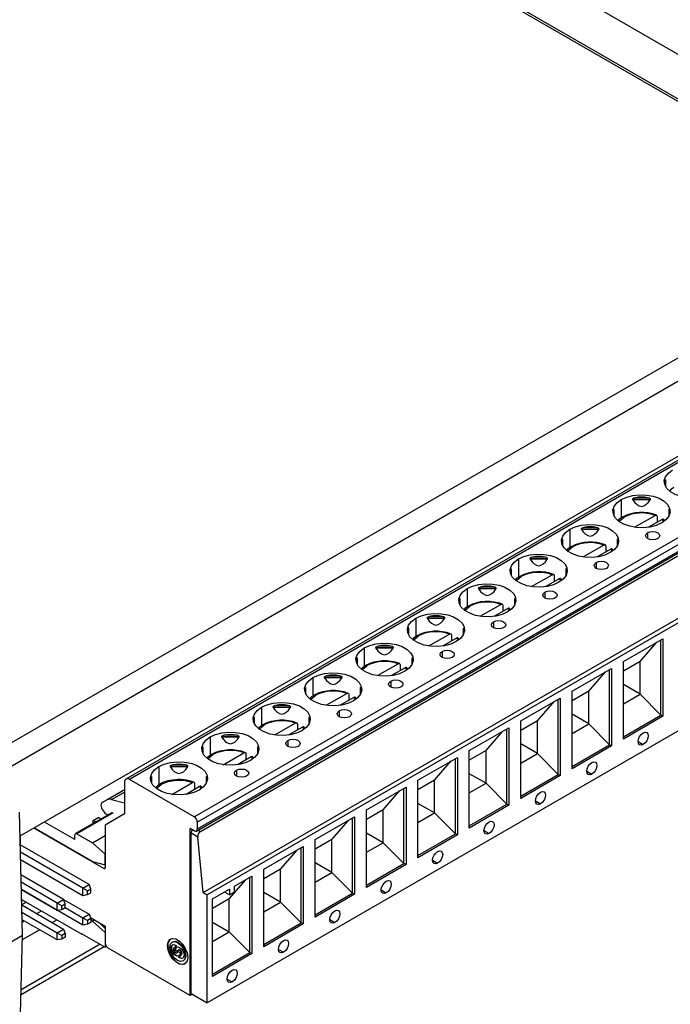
# Model space of a CAD drawing. Header units: millimetres. Extents: x 0 to 419, y 0 to 324.
# Tile 8 of 10: x 319 to 365, y 197 to 265. Entities that reach past the tile are written whole.
import ezdxf

# ---------------------------------------------------------------- set-up
doc = ezdxf.new("R2010")
doc.units = ezdxf.units.MM
doc.header["$LTSCALE"] = 1.5

msp = doc.modelspace()

# ---------------------------------------------------------------- linework, layer by layer
for p, q in [((322.615, 284.219), (381.292, 250.345)), ((380.465, 250.986), (323.442, 283.905)), ((342.044, 276.297), (367.306, 261.714)), ((380.605, 250.53), (316.507, 213.527)), ((317.486, 212.473), (381.486, 249.42)), ((384.149, 245.42), (326.675, 212.242)), ((384.399, 245.396), (326.925, 212.217)), ((381.196, 244.004), (319.269, 208.254)), ((331.451, 209.604), (388.924, 242.783)), ((331.663, 209.237), (389.136, 242.416)), ((331.601, 208.61), (389.074, 241.788)), ((389.136, 241.926), (331.663, 208.747)), ((331.877, 208.574), (388.8, 241.434)), ((332.08, 204.313), (389.426, 237.418)), ((389.709, 237.255), (332.363, 204.15)), ((364.354, 233.101), (364.354, 232.775)), ((364.404, 232.671), (364.404, 233.134)), ((363.156, 231.896), (362.267, 231.896)), ((361.298, 231.774), (361.298, 230.486)), ((362.087, 231.797), (363.336, 231.797)), ((362.091, 231.785), (363.333, 231.785)), ((360.762, 231.027), (360.762, 230.701)), ((360.812, 230.597), (360.812, 231.06)), ((362.217, 229.839), (363.659, 230.671)), ((363.803, 230.591), (363.803, 230.183)), ((364.612, 231.06), (364.612, 230.597)), ((364.662, 230.701), (364.662, 231.027)), ((359.564, 229.823), (358.675, 229.823)), ((364.154, 230.385), (363.207, 229.839)), ((364.154, 230.385), (364.258, 230.249)), ((364.33, 230.307), (364.247, 230.405)), ((389.709, 229.723), (332.363, 196.617)), ((357.705, 229.7), (357.705, 228.412)), ((358.495, 229.723), (359.744, 229.723)), ((358.499, 229.712), (359.741, 229.712)), ((363.143, 229.451), (363.143, 229.043)), ((357.17, 228.953), (357.17, 228.627)), ((357.22, 228.523), (357.22, 228.987)), ((358.625, 227.765), (360.067, 228.597)), ((360.211, 228.517), (360.211, 228.109)), ((361.02, 228.987), (361.02, 228.523)), ((361.07, 228.627), (361.07, 228.953)), ((355.972, 227.749), (355.083, 227.749)), ((360.562, 228.312), (359.615, 227.765)), ((360.562, 228.312), (360.666, 228.175)), ((360.738, 228.233), (360.655, 228.331)), ((354.113, 227.626), (354.113, 226.338)), ((354.903, 227.649), (356.152, 227.649)), ((354.906, 227.638), (356.149, 227.638)), ((359.551, 227.377), (359.551, 226.969)), ((353.578, 226.88), (353.578, 226.554)), ((353.628, 226.45), (353.628, 226.913)), ((355.033, 225.691), (356.474, 226.524)), ((356.619, 226.444), (356.619, 226.035)), ((357.428, 226.913), (357.428, 226.45)), ((357.478, 226.554), (357.478, 226.88)), ((356.969, 226.238), (356.023, 225.691)), ((356.969, 226.238), (357.074, 226.101)), ((357.146, 226.16), (357.063, 226.257)), ((350.521, 225.553), (350.521, 224.264)), ((351.311, 225.576), (352.56, 225.576)), ((351.314, 225.564), (352.557, 225.564)), ((352.38, 225.675), (351.491, 225.675)), ((355.959, 225.304), (355.959, 224.896)), ((349.985, 224.806), (349.985, 224.48)), ((350.035, 224.376), (350.035, 224.839)), ((351.44, 223.618), (352.882, 224.45)), ((353.026, 224.37), (353.026, 223.962)), ((353.835, 224.839), (353.835, 224.376)), ((353.885, 224.48), (353.885, 224.806)), ((353.377, 224.164), (352.43, 223.618)), ((353.377, 224.164), (353.482, 224.028)), ((353.554, 224.086), (353.471, 224.184)), ((346.929, 223.479), (346.929, 222.191)), ((347.719, 223.502), (348.968, 223.502)), ((347.722, 223.491), (348.965, 223.491)), ((348.788, 223.602), (347.899, 223.602)), ((352.367, 223.23), (352.367, 222.822)), ((346.393, 222.732), (346.393, 222.406)), ((346.443, 222.302), (346.443, 222.766)), ((347.848, 221.544), (349.29, 222.376)), ((349.434, 222.296), (349.434, 221.888)), ((350.243, 222.766), (350.243, 222.302)), ((350.293, 222.406), (350.293, 222.732)), ((349.785, 222.091), (348.838, 221.544)), ((349.785, 222.091), (349.89, 221.954)), ((349.962, 222.012), (349.879, 222.11)), ((361.451, 220.452), (364.213, 222.046)), ((362.62, 220.453), (363.788, 221.801)), ((364.071, 216.719), (364.071, 221.965)), ((364.213, 222.046), (364.213, 216.637)), ((343.337, 221.405), (343.337, 220.117)), ((344.127, 221.428), (345.376, 221.428)), ((344.13, 221.417), (345.372, 221.417)), ((345.196, 221.528), (344.307, 221.528)), ((348.775, 221.156), (348.775, 220.748)), ((342.801, 220.659), (342.801, 220.332)), ((342.851, 220.229), (342.851, 220.692)), ((344.256, 219.47), (345.698, 220.303)), ((345.842, 220.223), (345.842, 219.814)), ((346.651, 220.692), (346.651, 220.229)), ((346.701, 220.332), (346.701, 220.659)), ((362.62, 220.453), (361.451, 219.778)), ((361.451, 215.043), (361.451, 220.452)), ((362.62, 218.167), (362.62, 220.453)), ((346.193, 220.017), (345.246, 219.47)), ((346.193, 220.017), (346.298, 219.88)), ((346.37, 219.939), (346.287, 220.036)), ((357.859, 218.378), (360.621, 219.973)), ((359.028, 218.379), (360.196, 219.728)), ((360.479, 214.645), (360.479, 219.891)), ((360.621, 219.973), (360.621, 214.563)), ((339.745, 219.332), (339.745, 218.043)), ((340.535, 219.355), (341.784, 219.355)), ((340.538, 219.343), (341.78, 219.343)), ((341.604, 219.454), (340.715, 219.454)), ((345.183, 219.083), (345.183, 218.675)), ((362.62, 218.167), (361.451, 218.841)), ((339.209, 218.585), (339.209, 218.259)), ((339.259, 218.155), (339.259, 218.618)), ((340.664, 217.397), (342.106, 218.229)), ((342.25, 218.149), (342.25, 217.741)), ((343.059, 218.618), (343.059, 218.155)), ((343.109, 218.259), (343.109, 218.585)), ((359.028, 218.379), (357.859, 217.705)), ((357.859, 212.969), (357.859, 218.378)), ((359.028, 216.093), (359.028, 218.379)), ((361.451, 217.492), (362.62, 218.167)), ((364.071, 216.719), (362.62, 218.167)), ((342.601, 217.943), (341.654, 217.397)), ((342.601, 217.943), (342.706, 217.807)), ((342.777, 217.865), (342.694, 217.963)), ((354.267, 216.305), (357.029, 217.899)), ((355.436, 216.306), (356.604, 217.654)), ((356.887, 212.571), (356.887, 217.817)), ((357.029, 217.899), (357.029, 212.49)), ((336.153, 217.258), (336.153, 215.97)), ((336.943, 217.281), (338.192, 217.281)), ((336.946, 217.269), (338.188, 217.269)), ((338.011, 217.381), (337.123, 217.381)), ((341.59, 217.009), (341.59, 216.601)), ((359.028, 216.093), (357.859, 216.768)), ((335.617, 216.511), (335.617, 216.185)), ((335.667, 216.081), (335.667, 216.545)), ((337.072, 215.323), (338.514, 216.155)), ((338.658, 216.075), (338.658, 215.667)), ((339.467, 216.545), (339.467, 216.081)), ((339.517, 216.185), (339.517, 216.511)), ((355.436, 216.306), (354.267, 215.631)), ((354.267, 210.895), (354.267, 216.305)), ((355.436, 214.019), (355.436, 216.306)), ((357.859, 215.418), (359.028, 216.093)), ((360.479, 214.645), (359.028, 216.093)), ((361.451, 215.206), (364.071, 216.719)), ((364.213, 216.637), (361.451, 215.043)), ((364.213, 216.637), (364.071, 216.719)), ((339.009, 215.87), (338.062, 215.323)), ((339.009, 215.87), (339.113, 215.733)), ((339.185, 215.791), (339.102, 215.889)), ((350.675, 214.231), (353.437, 215.825)), ((351.844, 214.232), (353.012, 215.58)), ((353.295, 210.498), (353.295, 215.744)), ((353.437, 215.825), (353.437, 210.416)), ((332.561, 215.184), (332.561, 213.896)), ((333.35, 215.207), (334.599, 215.207)), ((333.354, 215.196), (334.596, 215.196)), ((334.419, 215.307), (333.531, 215.307)), ((337.998, 214.935), (337.998, 214.527)), ((355.436, 214.019), (354.267, 214.694)), ((362.478, 214.86), (362.832, 214.656)), ((332.025, 214.438), (332.025, 214.111)), ((332.075, 214.007), (332.075, 214.471)), ((333.48, 213.249), (334.922, 214.082)), ((335.066, 214.002), (335.066, 213.593)), ((335.875, 214.471), (335.875, 214.007)), ((335.925, 214.111), (335.925, 214.438)), ((351.844, 214.232), (350.675, 213.557)), ((350.675, 208.822), (350.675, 214.231)), ((351.844, 211.946), (351.844, 214.232)), ((354.267, 213.345), (355.436, 214.019)), ((356.887, 212.571), (355.436, 214.019)), ((357.859, 213.132), (360.479, 214.645)), ((360.621, 214.563), (357.859, 212.969)), ((360.621, 214.563), (360.479, 214.645)), ((335.417, 213.796), (334.47, 213.249)), ((335.417, 213.796), (335.521, 213.659)), ((335.593, 213.718), (335.51, 213.815)), ((347.083, 212.157), (349.844, 213.752)), ((348.251, 212.158), (349.42, 213.507)), ((349.703, 208.424), (349.703, 213.67)), ((349.844, 213.752), (349.844, 208.342)), ((328.969, 213.111), (328.969, 211.802)), ((329.758, 213.134), (331.007, 213.134)), ((329.762, 213.122), (331.004, 213.122)), ((330.827, 213.233), (329.938, 213.233)), ((334.406, 212.862), (334.406, 212.454)), ((351.844, 211.946), (350.675, 212.62)), ((358.886, 212.786), (359.24, 212.582)), ((326.572, 212.013), (326.572, 209.808)), ((331.451, 209.604), (326.925, 212.217)), ((328.433, 212.364), (328.433, 212.038)), ((328.483, 211.934), (328.483, 212.397)), ((329.888, 211.176), (331.33, 212.008)), ((331.474, 211.928), (331.474, 211.52)), ((332.283, 212.397), (332.283, 211.934)), ((332.333, 212.038), (332.333, 212.364)), ((348.251, 212.158), (347.083, 211.484)), ((347.083, 206.748), (347.083, 212.157)), ((348.251, 209.872), (348.251, 212.158)), ((350.675, 211.271), (351.844, 211.946)), ((353.295, 210.498), (351.844, 211.946)), ((354.267, 211.059), (356.887, 212.571)), ((357.029, 212.49), (354.267, 210.895)), ((357.029, 212.49), (356.887, 212.571)), ((326.412, 211.4), (325.351, 210.788)), ((325.669, 210.816), (326.572, 211.337)), ((326.075, 211.207), (326.412, 211.4)), ((331.825, 211.722), (330.878, 211.176)), ((331.825, 211.722), (331.929, 211.585)), ((332.001, 211.644), (331.918, 211.742)), ((343.491, 210.084), (346.252, 211.678)), ((344.659, 210.085), (345.828, 211.433)), ((346.111, 206.35), (346.111, 211.596)), ((346.252, 211.678), (346.252, 206.269)), ((325.014, 210.595), (326.075, 211.207)), ((325.351, 210.788), (325.014, 210.595)), ((325.669, 210.816), (326.572, 210.571)), ((348.251, 209.872), (347.083, 210.547)), ((355.294, 210.713), (355.648, 210.509)), ((319.446, 201.326), (319.226, 209.929)), ((325.68, 209.891), (323.148, 208.429)), ((325.78, 209.881), (323.248, 208.42)), ((325.044, 210.085), (325.157, 209.922)), ((344.659, 210.085), (343.491, 209.41)), ((343.491, 204.674), (343.491, 210.084)), ((344.659, 207.798), (344.659, 210.085)), ((347.083, 209.197), (348.251, 209.872)), ((349.703, 208.424), (348.251, 209.872)), ((350.675, 208.985), (353.295, 210.498)), ((353.437, 210.416), (350.675, 208.822)), ((353.437, 210.416), (353.295, 210.498)), ((323.107, 208.011), (320.977, 209.24)), ((324.372, 209.354), (324.726, 209.558)), ((324.372, 209.15), (324.372, 209.354)), ((324.561, 209.245), (324.372, 209.354)), ((324.915, 209.449), (324.726, 209.558)), ((326.572, 209.808), (325.228, 209.032)), ((325.412, 209.775), (325.545, 209.813)), ((331.663, 209.237), (331.663, 208.747)), ((339.899, 208.01), (342.66, 209.604)), ((341.067, 208.011), (342.236, 209.359)), ((342.519, 204.277), (342.519, 209.523)), ((342.66, 209.604), (342.66, 204.195)), ((325.122, 205.99), (320.235, 208.812)), ((324.344, 206.48), (320.27, 208.832)), ((324.385, 209.143), (324.372, 209.15)), ((325.228, 209.032), (325.228, 206.052)), ((331.451, 208.624), (331.168, 208.788)), ((331.168, 197.111), (331.168, 208.788)), ((331.708, 208.672), (331.877, 208.574)), ((351.702, 208.639), (352.056, 208.435)), ((319.288, 208.265), (319.288, 207.655)), ((323.107, 208.011), (323.107, 208.338)), ((323.248, 208.42), (324.344, 207.787)), ((324.344, 207.787), (325.228, 208.297)), ((331.231, 197.27), (331.231, 208.457)), ((331.691, 208.191), (331.231, 208.457)), ((332.08, 204.313), (331.691, 208.191)), ((341.067, 208.011), (339.899, 207.336)), ((339.899, 202.601), (339.899, 208.01)), ((341.067, 205.725), (341.067, 208.011)), ((344.659, 207.798), (343.491, 208.473)), ((343.491, 207.124), (344.659, 207.798)), ((346.111, 206.35), (344.659, 207.798)), ((347.083, 206.911), (349.703, 208.424)), ((349.844, 208.342), (347.083, 206.748)), ((349.844, 208.342), (349.703, 208.424)), ((324.112, 204.871), (319.284, 207.658)), ((323.672, 204.617), (319.297, 207.142)), ((324.344, 207.787), (325.228, 207.003)), ((336.306, 205.936), (339.068, 207.531)), ((337.475, 205.937), (338.644, 207.286)), ((338.927, 202.203), (338.927, 207.449)), ((339.068, 207.531), (339.068, 202.121)), ((319.31, 206.626), (323.672, 204.108)), ((324.344, 206.48), (325.228, 206.244)), ((325.228, 206.244), (325.228, 207.003)), ((348.11, 206.565), (348.464, 206.361)), ((325.122, 205.99), (325.228, 206.052)), ((337.475, 205.937), (336.306, 205.263)), ((336.306, 200.527), (336.306, 205.936)), ((337.475, 203.651), (337.475, 205.937)), ((341.067, 205.725), (339.899, 206.399)), ((343.491, 204.838), (346.111, 206.35)), ((346.252, 206.269), (343.491, 204.674)), ((346.252, 206.269), (346.111, 206.35)), ((322.316, 203.834), (319.338, 205.553)), ((333.883, 203.864), (335.051, 205.212)), ((334.272, 204.762), (335.476, 205.457)), ((335.335, 200.129), (335.335, 205.375)), ((335.476, 205.457), (335.476, 200.048)), ((339.899, 205.05), (341.067, 205.725)), ((342.519, 204.277), (341.067, 205.725)), ((321.876, 203.58), (319.351, 205.037)), ((319.364, 204.522), (321.876, 203.072)), ((323.672, 202.034), (319.364, 204.521)), ((323.672, 204.617), (324.112, 204.871)), ((323.672, 204.108), (323.672, 204.617)), ((323.99, 204.433), (323.672, 204.617)), ((323.99, 204.433), (324.218, 204.564)), ((323.99, 204.17), (323.99, 204.433)), ((324.218, 204.564), (324.112, 204.871)), ((324.218, 204.301), (324.218, 204.564)), ((332.714, 203.863), (333.918, 204.558)), ((333.584, 204.365), (333.573, 204.349)), ((333.918, 204.558), (333.918, 204.15)), ((334.272, 204.354), (334.272, 204.762)), ((344.518, 204.492), (344.871, 204.287)), ((319.382, 203.833), (323.602, 201.397)), ((321.876, 203.58), (322.316, 203.834)), ((322.422, 203.528), (322.316, 203.834)), ((322.316, 203.833), (324.112, 202.797)), ((323.672, 204.108), (323.99, 204.17)), ((323.99, 204.17), (324.218, 204.301)), ((332.08, 204.313), (332.363, 204.15)), ((332.363, 196.617), (332.363, 204.15)), ((333.883, 203.864), (332.714, 203.189)), ((332.714, 198.453), (332.714, 203.863)), ((333.918, 204.15), (333.573, 204.349)), ((333.883, 201.577), (333.883, 203.864)), ((333.918, 204.15), (334.272, 204.354)), ((337.475, 203.651), (336.306, 204.326)), ((339.899, 202.764), (342.519, 204.277)), ((342.66, 204.195), (339.899, 202.601)), ((342.66, 204.195), (342.519, 204.277)), ((319.713, 203.642), (319.392, 203.457)), ((319.392, 203.448), (322.316, 201.76)), ((320.447, 202.839), (320.776, 203.029)), ((322.194, 203.396), (321.876, 203.58)), ((321.876, 203.072), (321.876, 203.58)), ((321.876, 203.072), (322.194, 203.133)), ((322.194, 203.396), (322.422, 203.528)), ((322.194, 203.133), (322.194, 203.396)), ((322.194, 203.133), (322.422, 203.264)), ((322.422, 203.264), (322.422, 203.528)), ((322.422, 203.264), (323.672, 202.543)), ((336.306, 202.976), (337.475, 203.651)), ((338.927, 202.203), (337.475, 203.651)), ((319.405, 202.932), (321.876, 201.506)), ((321.876, 200.998), (319.418, 202.416)), ((319.423, 202.247), (319.567, 202.331)), ((321.508, 202.226), (321.837, 202.416)), ((323.672, 202.543), (324.112, 202.797)), ((323.672, 202.543), (323.99, 202.359)), ((323.672, 202.034), (323.672, 202.543)), ((324.218, 202.49), (323.99, 202.359)), ((323.99, 202.359), (323.99, 202.096)), ((324.112, 202.797), (324.218, 202.49)), ((324.192, 202.567), (325.228, 201.969)), ((324.218, 202.49), (324.218, 202.227)), ((324.344, 202.316), (324.218, 202.389)), ((324.344, 202.316), (324.486, 202.398)), ((325.228, 201.532), (324.344, 202.316)), ((340.926, 202.418), (341.279, 202.214)), ((319.439, 201.032), (320.628, 201.718)), ((321.876, 201.506), (322.316, 201.76)), ((322.316, 201.76), (322.422, 201.454)), ((323.99, 202.096), (323.672, 202.034)), ((324.218, 202.227), (323.99, 202.096)), ((325.228, 201.79), (324.858, 202.182)), ((325.228, 201.969), (325.228, 200.785)), ((332.714, 202.252), (333.883, 201.577)), ((336.306, 200.69), (338.927, 202.203)), ((339.068, 202.121), (336.306, 200.527)), ((339.068, 202.121), (338.927, 202.203)), ((315.853, 199.251), (319.446, 201.326)), ((319.226, 192.768), (319.446, 201.326)), ((321.876, 201.506), (322.194, 201.322)), ((321.876, 200.998), (321.876, 201.506)), ((322.194, 201.059), (321.876, 200.998)), ((322.422, 201.454), (322.194, 201.322)), ((322.194, 201.322), (322.194, 201.059)), ((322.422, 201.19), (322.194, 201.059)), ((322.422, 201.454), (322.422, 201.19)), ((323.602, 201.438), (323.602, 201.397)), ((323.602, 201.438), (325.228, 200.499)), ((323.637, 201.418), (323.602, 201.397)), ((325.228, 201.532), (325.228, 200.499)), ((332.714, 200.903), (333.883, 201.577)), ((333.883, 201.577), (335.335, 200.129)), ((319.34, 197.187), (325.153, 200.543)), ((324.872, 200.705), (319.348, 197.516)), ((325.309, 200.546), (325.228, 200.499)), ((331.168, 197.111), (325.44, 200.418)), ((329.612, 200.622), (329.577, 200.602)), ((329.867, 200.475), (329.832, 200.454)), ((329.939, 200.872), (329.904, 200.852)), ((330.079, 200.468), (330.043, 200.448)), ((330.085, 200.472), (330.079, 200.468)), ((330.149, 200.312), (330.113, 200.292)), ((330.149, 200.296), (330.114, 200.275)), ((330.284, 200.177), (330.114, 200.275)), ((330.149, 200.296), (330.285, 200.217)), ((330.2, 200.583), (330.165, 200.563)), ((330.36, 200.306), (330.325, 200.285)), ((337.334, 200.344), (337.687, 200.14)), ((330.243, 200.102), (330.278, 200.122)), ((330.284, 200.21), (330.454, 200.112)), ((330.312, 200.194), (330.284, 200.177)), ((330.403, 199.824), (330.438, 199.845)), ((330.525, 199.939), (330.56, 199.959)), ((330.566, 200.031), (330.601, 200.051)), ((330.664, 199.535), (330.699, 199.556)), ((330.821, 199.883), (330.857, 199.904)), ((332.714, 198.617), (335.335, 200.129)), ((335.476, 200.048), (332.714, 198.453)), ((335.335, 200.129), (335.476, 200.048)), ((333.742, 198.271), (334.095, 198.066)), ((331.337, 197.209), (331.168, 197.111)), ((331.231, 197.27), (332.363, 196.617))]:
    msp.add_line(p, q)
at = {"flags": 128}
for points in [[(367.718, 232.215), (367.339, 232.043), (366.899, 231.929), (366.425, 231.879), (365.943, 231.895), (365.483, 231.978), (365.07, 232.122), (364.73, 232.319), (364.48, 232.557), (364.337, 232.823), (364.308, 233.101), (364.394, 233.375), (364.592, 233.628), (364.89, 233.847)], [(364.404, 233.134), (364.403, 233.142), (364.401, 233.149), (364.395, 233.152), (364.377, 233.139), (364.354, 233.101)], [(364.984, 232.626), (364.731, 232.446), (364.683, 232.393)], [(361.298, 231.774), (361.677, 231.945), (362.117, 232.06), (362.591, 232.11), (363.072, 232.093), (363.533, 232.01), (363.945, 231.866), (364.286, 231.669), (364.536, 231.431), (364.679, 231.166), (364.708, 230.888), (364.621, 230.614), (364.423, 230.36), (364.126, 230.141)], [(362.267, 231.896), (362.205, 231.878), (362.162, 231.862), (362.118, 231.837), (362.103, 231.825), (362.091, 231.81), (362.088, 231.801), (362.087, 231.797)], [(363.336, 231.797), (363.334, 231.807), (363.327, 231.818), (363.309, 231.835), (363.248, 231.868), (363.156, 231.896)], [(364.126, 230.141), (363.746, 229.969), (363.307, 229.855), (362.833, 229.805), (362.351, 229.822), (361.891, 229.905), (361.478, 230.049), (361.137, 230.245), (360.888, 230.484), (360.745, 230.749), (360.715, 231.027), (360.802, 231.301), (361, 231.555), (361.298, 231.774)], [(362.087, 231.797), (362.088, 231.791), (362.091, 231.785)], [(363.333, 231.785), (363.335, 231.791), (363.336, 231.797)], [(360.812, 231.06), (360.811, 231.069), (360.809, 231.075), (360.803, 231.078), (360.785, 231.065), (360.762, 231.027)], [(361.392, 230.553), (361.139, 230.373), (361.091, 230.319)], [(361.154, 230.26), (361.162, 230.276), (361.492, 230.543)], [(363.659, 230.671), (363.707, 230.69), (363.75, 230.687), (363.782, 230.663), (363.8, 230.622), (363.803, 230.591)], [(364.662, 231.027), (364.646, 231.054), (364.635, 231.069), (364.621, 231.078), (364.617, 231.077), (364.613, 231.071), (364.612, 231.064), (364.612, 231.06)], [(357.705, 229.7), (358.085, 229.872), (358.525, 229.986), (358.999, 230.036), (359.48, 230.019), (359.94, 229.937), (360.353, 229.793), (360.694, 229.596), (360.943, 229.358), (361.087, 229.092), (361.116, 228.814), (361.029, 228.54), (360.831, 228.286), (360.534, 228.067)], [(358.675, 229.823), (358.613, 229.805), (358.57, 229.788), (358.526, 229.764), (358.511, 229.751), (358.499, 229.737), (358.496, 229.727), (358.495, 229.723)], [(359.744, 229.723), (359.742, 229.733), (359.735, 229.745), (359.717, 229.761), (359.656, 229.794), (359.564, 229.823)], [(364.289, 230.356), (364.267, 230.388), (364.232, 230.404), (364.188, 230.4), (364.154, 230.385)], [(360.534, 228.067), (360.154, 227.896), (359.715, 227.781), (359.24, 227.731), (358.759, 227.748), (358.299, 227.831), (357.886, 227.975), (357.545, 228.172), (357.296, 228.41), (357.152, 228.676), (357.123, 228.953), (357.21, 229.227), (357.408, 229.481), (357.705, 229.7)], [(358.495, 229.723), (358.496, 229.717), (358.499, 229.712)], [(359.741, 229.712), (359.743, 229.717), (359.744, 229.723)], [(363.85, 229.043), (363.688, 228.98), (363.497, 228.958), (363.305, 228.98), (363.143, 229.043), (363.035, 229.137), (362.997, 229.247), (363.035, 229.357), (363.143, 229.451)], [(363.143, 229.451), (363.305, 229.514), (363.497, 229.536), (363.688, 229.514), (363.85, 229.451), (363.959, 229.357), (363.997, 229.247), (363.959, 229.137), (363.85, 229.043)], [(357.22, 228.987), (357.219, 228.995), (357.217, 229.001), (357.211, 229.004), (357.193, 228.991), (357.17, 228.953)], [(357.8, 228.479), (357.547, 228.299), (357.499, 228.245)], [(357.562, 228.187), (357.569, 228.202), (357.9, 228.469)], [(360.067, 228.597), (360.115, 228.616), (360.158, 228.613), (360.19, 228.59), (360.208, 228.549), (360.211, 228.517)], [(361.07, 228.953), (361.054, 228.981), (361.043, 228.996), (361.029, 229.004), (361.025, 229.003), (361.021, 228.997), (361.02, 228.99), (361.02, 228.987)], [(354.113, 227.626), (354.493, 227.798), (354.933, 227.912), (355.407, 227.963), (355.888, 227.946), (356.348, 227.863), (356.761, 227.719), (357.102, 227.522), (357.351, 227.284), (357.495, 227.018), (357.524, 226.74), (357.437, 226.467), (357.239, 226.213), (356.942, 225.994)], [(355.083, 227.749), (355.02, 227.731), (354.978, 227.715), (354.933, 227.69), (354.919, 227.678), (354.907, 227.663), (354.903, 227.653), (354.903, 227.649)], [(356.152, 227.649), (356.15, 227.659), (356.143, 227.671), (356.125, 227.688), (356.064, 227.72), (355.972, 227.749)], [(360.697, 228.282), (360.675, 228.315), (360.64, 228.331), (360.596, 228.327), (360.562, 228.312)], [(356.942, 225.994), (356.562, 225.822), (356.123, 225.708), (355.648, 225.658), (355.167, 225.674), (354.707, 225.757), (354.294, 225.901), (353.953, 226.098), (353.704, 226.336), (353.56, 226.602), (353.531, 226.88), (353.618, 227.154), (353.816, 227.407), (354.113, 227.626)], [(354.903, 227.649), (354.904, 227.643), (354.906, 227.638)], [(356.149, 227.638), (356.151, 227.643), (356.152, 227.649)], [(360.258, 226.969), (360.096, 226.907), (359.905, 226.885), (359.713, 226.907), (359.551, 226.969), (359.443, 227.063), (359.405, 227.173), (359.443, 227.284), (359.551, 227.377)], [(359.551, 227.377), (359.713, 227.44), (359.905, 227.462), (360.096, 227.44), (360.258, 227.377), (360.366, 227.284), (360.405, 227.173), (360.366, 227.063), (360.258, 226.969)], [(353.628, 226.913), (353.627, 226.921), (353.625, 226.928), (353.619, 226.931), (353.601, 226.918), (353.578, 226.88)], [(354.208, 226.405), (353.955, 226.225), (353.907, 226.172)], [(353.97, 226.113), (353.977, 226.128), (354.308, 226.396)], [(356.474, 226.524), (356.523, 226.542), (356.566, 226.54), (356.598, 226.516), (356.616, 226.475), (356.619, 226.444)], [(357.478, 226.88), (357.462, 226.907), (357.45, 226.922), (357.437, 226.931), (357.433, 226.93), (357.429, 226.924), (357.428, 226.917), (357.428, 226.913)], [(350.521, 225.553), (350.901, 225.724), (351.34, 225.839), (351.815, 225.889), (352.296, 225.872), (352.756, 225.789), (353.169, 225.645), (353.51, 225.448), (353.759, 225.21), (353.903, 224.945), (353.932, 224.667), (353.845, 224.393), (353.647, 224.139), (353.35, 223.92)], [(357.105, 226.208), (357.083, 226.241), (357.048, 226.257), (357.004, 226.253), (356.969, 226.238)], [(353.35, 223.92), (352.97, 223.748), (352.53, 223.634), (352.056, 223.584), (351.575, 223.601), (351.115, 223.684), (350.702, 223.828), (350.361, 224.024), (350.112, 224.263), (349.968, 224.528), (349.939, 224.806), (350.026, 225.08), (350.224, 225.334), (350.521, 225.553)], [(351.491, 225.675), (351.428, 225.657), (351.385, 225.641), (351.341, 225.616), (351.326, 225.604), (351.315, 225.589), (351.311, 225.58), (351.311, 225.576)], [(351.311, 225.576), (351.312, 225.57), (351.314, 225.564)], [(352.56, 225.576), (352.558, 225.586), (352.551, 225.597), (352.533, 225.614), (352.472, 225.647), (352.38, 225.675)], [(352.557, 225.564), (352.559, 225.57), (352.56, 225.576)], [(356.666, 224.896), (356.504, 224.833), (356.312, 224.811), (356.121, 224.833), (355.959, 224.896), (355.851, 224.989), (355.812, 225.1), (355.851, 225.21), (355.959, 225.304)], [(355.959, 225.304), (356.121, 225.366), (356.312, 225.388), (356.504, 225.366), (356.666, 225.304), (356.774, 225.21), (356.812, 225.1), (356.774, 224.989), (356.666, 224.896)], [(350.035, 224.839), (350.035, 224.848), (350.032, 224.854), (350.027, 224.857), (350.009, 224.844), (349.985, 224.806)], [(350.616, 224.332), (350.363, 224.152), (350.315, 224.098)], [(350.378, 224.039), (350.385, 224.054), (350.716, 224.322)], [(352.882, 224.45), (352.931, 224.469), (352.974, 224.466), (353.006, 224.442), (353.024, 224.401), (353.026, 224.37)], [(353.885, 224.806), (353.87, 224.833), (353.858, 224.848), (353.845, 224.857), (353.84, 224.856), (353.837, 224.85), (353.836, 224.843), (353.835, 224.839)], [(346.929, 223.479), (347.309, 223.651), (347.748, 223.765), (348.223, 223.815), (348.704, 223.798), (349.164, 223.716), (349.577, 223.572), (349.918, 223.375), (350.167, 223.137), (350.311, 222.871), (350.34, 222.593), (350.253, 222.319), (350.055, 222.065), (349.758, 221.846)], [(353.513, 224.134), (353.491, 224.167), (353.456, 224.183), (353.412, 224.179), (353.377, 224.164)], [(349.758, 221.846), (349.378, 221.675), (348.938, 221.56), (348.464, 221.51), (347.983, 221.527), (347.523, 221.61), (347.11, 221.754), (346.769, 221.951), (346.52, 222.189), (346.376, 222.455), (346.347, 222.732), (346.434, 223.006), (346.632, 223.26), (346.929, 223.479)], [(347.899, 223.602), (347.836, 223.584), (347.793, 223.567), (347.749, 223.543), (347.734, 223.53), (347.723, 223.516), (347.719, 223.506), (347.719, 223.502)], [(347.719, 223.502), (347.72, 223.496), (347.722, 223.491)], [(348.968, 223.502), (348.966, 223.512), (348.959, 223.524), (348.941, 223.54), (348.88, 223.573), (348.788, 223.602)], [(348.965, 223.491), (348.967, 223.496), (348.968, 223.502)], [(353.074, 222.822), (352.912, 222.759), (352.72, 222.737), (352.529, 222.759), (352.367, 222.822), (352.258, 222.916), (352.22, 223.026), (352.258, 223.136), (352.367, 223.23)], [(352.367, 223.23), (352.529, 223.293), (352.72, 223.315), (352.912, 223.293), (353.074, 223.23), (353.182, 223.136), (353.22, 223.026), (353.182, 222.916), (353.074, 222.822)], [(346.443, 222.766), (346.443, 222.774), (346.44, 222.78), (346.435, 222.783), (346.417, 222.77), (346.393, 222.732)], [(347.024, 222.258), (346.771, 222.078), (346.723, 222.024)], [(346.786, 221.966), (346.793, 221.981), (347.124, 222.248)], [(349.29, 222.376), (349.339, 222.395), (349.382, 222.392), (349.414, 222.369), (349.431, 222.328), (349.434, 222.296)], [(350.293, 222.732), (350.278, 222.76), (350.266, 222.775), (350.253, 222.783), (350.248, 222.782), (350.245, 222.776), (350.243, 222.769), (350.243, 222.766)], [(343.337, 221.405), (343.717, 221.577), (344.156, 221.691), (344.631, 221.742), (345.112, 221.725), (345.572, 221.642), (345.985, 221.498), (346.326, 221.301), (346.575, 221.063), (346.718, 220.797), (346.748, 220.519), (346.661, 220.246), (346.463, 219.992), (346.165, 219.773)], [(349.92, 222.061), (349.899, 222.094), (349.864, 222.11), (349.819, 222.106), (349.785, 222.091)], [(346.165, 219.773), (345.786, 219.601), (345.346, 219.487), (344.872, 219.437), (344.391, 219.453), (343.93, 219.536), (343.518, 219.68), (343.177, 219.877), (342.927, 220.115), (342.784, 220.381), (342.755, 220.659), (342.842, 220.933), (343.04, 221.186), (343.337, 221.405)], [(344.307, 221.528), (344.244, 221.51), (344.201, 221.493), (344.157, 221.469), (344.142, 221.457), (344.131, 221.442), (344.127, 221.432), (344.127, 221.428)], [(344.127, 221.428), (344.128, 221.422), (344.13, 221.417)], [(345.376, 221.428), (345.374, 221.438), (345.366, 221.45), (345.348, 221.467), (345.288, 221.499), (345.196, 221.528)], [(345.372, 221.417), (345.375, 221.422), (345.376, 221.428)], [(349.482, 220.748), (349.32, 220.686), (349.128, 220.664), (348.937, 220.686), (348.775, 220.748), (348.666, 220.842), (348.628, 220.952), (348.666, 221.063), (348.775, 221.156)], [(348.775, 221.156), (348.937, 221.219), (349.128, 221.241), (349.32, 221.219), (349.482, 221.156), (349.59, 221.063), (349.628, 220.952), (349.59, 220.842), (349.482, 220.748)], [(342.851, 220.692), (342.851, 220.7), (342.848, 220.707), (342.843, 220.71), (342.825, 220.697), (342.801, 220.659)], [(343.432, 220.184), (343.179, 220.004), (343.13, 219.951)], [(345.698, 220.303), (345.747, 220.321), (345.79, 220.319), (345.822, 220.295), (345.839, 220.254), (345.842, 220.223)], [(346.701, 220.659), (346.686, 220.686), (346.674, 220.701), (346.661, 220.71), (346.656, 220.709), (346.653, 220.703), (346.651, 220.696), (346.651, 220.692)], [(339.745, 219.332), (340.124, 219.503), (340.564, 219.618), (341.038, 219.668), (341.52, 219.651), (341.98, 219.568), (342.393, 219.424), (342.734, 219.227), (342.983, 218.989), (343.126, 218.723), (343.156, 218.446), (343.069, 218.172), (342.871, 217.918), (342.573, 217.699)], [(343.193, 219.892), (343.201, 219.907), (343.531, 220.175)], [(346.328, 219.987), (346.307, 220.02), (346.272, 220.036), (346.227, 220.032), (346.193, 220.017)], [(342.573, 217.699), (342.194, 217.527), (341.754, 217.413), (341.28, 217.363), (340.799, 217.38), (340.338, 217.462), (339.926, 217.606), (339.585, 217.803), (339.335, 218.042), (339.192, 218.307), (339.163, 218.585), (339.25, 218.859), (339.448, 219.113), (339.745, 219.332)], [(340.715, 219.454), (340.652, 219.436), (340.609, 219.42), (340.565, 219.395), (340.55, 219.383), (340.539, 219.368), (340.535, 219.359), (340.535, 219.355)], [(340.535, 219.355), (340.535, 219.349), (340.538, 219.343)], [(341.784, 219.355), (341.782, 219.365), (341.774, 219.376), (341.756, 219.393), (341.696, 219.426), (341.604, 219.454)], [(341.78, 219.343), (341.783, 219.349), (341.784, 219.355)], [(345.89, 218.675), (345.727, 218.612), (345.536, 218.59), (345.345, 218.612), (345.183, 218.675), (345.074, 218.768), (345.036, 218.879), (345.074, 218.989), (345.183, 219.083)], [(345.183, 219.083), (345.345, 219.145), (345.536, 219.167), (345.727, 219.145), (345.89, 219.083), (345.998, 218.989), (346.036, 218.879), (345.998, 218.768), (345.89, 218.675)], [(339.259, 218.618), (339.258, 218.627), (339.256, 218.633), (339.25, 218.636), (339.232, 218.623), (339.209, 218.585)], [(342.106, 218.229), (342.154, 218.248), (342.197, 218.245), (342.23, 218.221), (342.247, 218.18), (342.25, 218.149)], [(343.109, 218.585), (343.094, 218.612), (343.082, 218.627), (343.069, 218.636), (343.064, 218.635), (343.06, 218.629), (343.059, 218.622), (343.059, 218.618)], [(336.153, 217.258), (336.532, 217.43), (336.972, 217.544), (337.446, 217.594), (337.928, 217.577), (338.388, 217.495), (338.8, 217.351), (339.141, 217.154), (339.391, 216.916), (339.534, 216.65), (339.563, 216.372), (339.476, 216.098), (339.279, 215.844), (338.981, 215.625)], [(339.839, 218.111), (339.587, 217.931), (339.538, 217.877)], [(339.601, 217.818), (339.609, 217.833), (339.939, 218.101)], [(342.736, 217.913), (342.715, 217.946), (342.679, 217.962), (342.635, 217.958), (342.601, 217.943)], [(338.981, 215.625), (338.602, 215.454), (338.162, 215.339), (337.688, 215.289), (337.207, 215.306), (336.746, 215.389), (336.334, 215.533), (335.993, 215.73), (335.743, 215.968), (335.6, 216.234), (335.571, 216.511), (335.658, 216.785), (335.855, 217.039), (336.153, 217.258)], [(337.123, 217.381), (337.06, 217.363), (337.017, 217.346), (336.973, 217.322), (336.958, 217.309), (336.946, 217.295), (336.943, 217.285), (336.943, 217.281)], [(336.943, 217.281), (336.943, 217.275), (336.946, 217.269)], [(338.192, 217.281), (338.189, 217.291), (338.182, 217.303), (338.164, 217.319), (338.103, 217.352), (338.011, 217.381)], [(338.188, 217.269), (338.191, 217.275), (338.192, 217.281)], [(342.298, 216.601), (342.135, 216.538), (341.944, 216.516), (341.753, 216.538), (341.59, 216.601), (341.482, 216.695), (341.444, 216.805), (341.482, 216.915), (341.59, 217.009)], [(341.59, 217.009), (341.753, 217.072), (341.944, 217.094), (342.135, 217.072), (342.298, 217.009), (342.406, 216.915), (342.444, 216.805), (342.406, 216.695), (342.298, 216.601)], [(335.667, 216.545), (335.666, 216.553), (335.664, 216.559), (335.658, 216.562), (335.64, 216.549), (335.617, 216.511)], [(338.514, 216.155), (338.562, 216.174), (338.605, 216.171), (338.637, 216.148), (338.655, 216.107), (338.658, 216.075)], [(339.517, 216.511), (339.502, 216.539), (339.49, 216.554), (339.477, 216.562), (339.472, 216.561), (339.468, 216.555), (339.467, 216.548), (339.467, 216.545)], [(332.561, 215.184), (332.94, 215.356), (333.38, 215.47), (333.854, 215.52), (334.335, 215.504), (334.796, 215.421), (335.208, 215.277), (335.549, 215.08), (335.799, 214.842), (335.942, 214.576), (335.971, 214.298), (335.884, 214.025), (335.687, 213.771), (335.389, 213.552)], [(336.247, 216.037), (335.994, 215.857), (335.946, 215.803)], [(336.009, 215.744), (336.017, 215.76), (336.347, 216.027)], [(339.144, 215.84), (339.122, 215.873), (339.087, 215.889), (339.043, 215.885), (339.009, 215.87)], [(362.832, 214.656), (362.697, 214.609), (362.582, 214.631), (362.505, 214.719), (362.478, 214.86), (362.505, 215.032), (362.582, 215.209), (362.697, 215.363), (362.832, 215.472)], [(362.832, 215.472), (362.967, 215.519), (363.082, 215.497), (363.159, 215.409), (363.186, 215.268), (363.159, 215.096), (363.082, 214.92), (362.967, 214.765), (362.832, 214.656)], [(335.389, 213.552), (335.01, 213.38), (334.57, 213.266), (334.096, 213.216), (333.614, 213.232), (333.154, 213.315), (332.742, 213.459), (332.401, 213.656), (332.151, 213.894), (332.008, 214.16), (331.979, 214.438), (332.066, 214.711), (332.263, 214.965), (332.561, 215.184)], [(333.531, 215.307), (333.468, 215.289), (333.425, 215.272), (333.381, 215.248), (333.366, 215.236), (333.354, 215.221), (333.351, 215.211), (333.35, 215.207)], [(333.35, 215.207), (333.351, 215.201), (333.354, 215.196)], [(334.599, 215.207), (334.597, 215.217), (334.59, 215.229), (334.572, 215.246), (334.511, 215.278), (334.419, 215.307)], [(334.596, 215.196), (334.599, 215.201), (334.599, 215.207)], [(338.705, 214.527), (338.543, 214.465), (338.352, 214.443), (338.161, 214.465), (337.998, 214.527), (337.89, 214.621), (337.852, 214.731), (337.89, 214.842), (337.998, 214.935)], [(337.998, 214.935), (338.161, 214.998), (338.352, 215.02), (338.543, 214.998), (338.705, 214.935), (338.814, 214.842), (338.852, 214.731), (338.814, 214.621), (338.705, 214.527)], [(332.075, 214.471), (332.074, 214.479), (332.072, 214.486), (332.066, 214.489), (332.048, 214.476), (332.025, 214.438)], [(334.922, 214.082), (334.97, 214.1), (335.013, 214.097), (335.045, 214.074), (335.063, 214.033), (335.066, 214.002)], [(335.925, 214.438), (335.91, 214.465), (335.898, 214.48), (335.885, 214.488), (335.88, 214.488), (335.876, 214.482), (335.875, 214.475), (335.875, 214.471)], [(328.969, 213.111), (329.348, 213.282), (329.788, 213.397), (330.262, 213.447), (330.743, 213.43), (331.204, 213.347), (331.616, 213.203), (331.957, 213.006), (332.207, 212.768), (332.35, 212.502), (332.379, 212.225), (332.292, 211.951), (332.094, 211.697), (331.797, 211.478)], [(332.655, 213.963), (332.402, 213.783), (332.354, 213.73)], [(332.417, 213.671), (332.425, 213.686), (332.755, 213.953)], [(335.552, 213.766), (335.53, 213.799), (335.495, 213.815), (335.451, 213.811), (335.417, 213.796)], [(359.24, 212.582), (359.105, 212.535), (358.99, 212.557), (358.913, 212.646), (358.886, 212.786), (358.913, 212.958), (358.99, 213.135), (359.105, 213.29), (359.24, 213.399)], [(359.24, 213.399), (359.375, 213.446), (359.49, 213.423), (359.567, 213.335), (359.593, 213.195), (359.567, 213.023), (359.49, 212.846), (359.375, 212.691), (359.24, 212.582)], [(331.797, 211.478), (331.418, 211.306), (330.978, 211.192), (330.504, 211.142), (330.022, 211.159), (329.562, 211.241), (329.149, 211.385), (328.808, 211.582), (328.559, 211.82), (328.416, 212.086), (328.386, 212.364), (328.473, 212.638), (328.671, 212.892), (328.969, 213.111)], [(329.938, 213.233), (329.876, 213.215), (329.833, 213.199), (329.789, 213.174), (329.774, 213.162), (329.762, 213.147), (329.759, 213.138), (329.758, 213.134)], [(329.758, 213.134), (329.759, 213.128), (329.762, 213.122)], [(331.007, 213.134), (331.005, 213.144), (330.998, 213.155), (330.98, 213.172), (330.919, 213.205), (330.827, 213.233)], [(331.004, 213.122), (331.007, 213.128), (331.007, 213.134)], [(335.113, 212.454), (334.951, 212.391), (334.76, 212.369), (334.568, 212.391), (334.406, 212.454), (334.298, 212.547), (334.26, 212.658), (334.298, 212.768), (334.406, 212.862)], [(334.406, 212.862), (334.568, 212.924), (334.76, 212.946), (334.951, 212.924), (335.113, 212.862), (335.222, 212.768), (335.26, 212.658), (335.222, 212.547), (335.113, 212.454)], [(328.483, 212.397), (328.482, 212.406), (328.48, 212.412), (328.474, 212.415), (328.456, 212.402), (328.433, 212.364)], [(328.825, 211.597), (328.833, 211.612), (329.163, 211.88), (329.626, 212.071), (330.207, 212.166), (330.809, 212.141), (331.33, 212.008)], [(331.33, 212.008), (331.378, 212.027), (331.421, 212.024), (331.453, 212), (331.471, 211.959), (331.474, 211.928)], [(332.333, 212.364), (332.317, 212.391), (332.306, 212.406), (332.293, 212.415), (332.288, 212.414), (332.284, 212.408), (332.283, 212.401), (332.283, 212.397)], [(331.96, 211.692), (331.938, 211.725), (331.903, 211.741), (331.859, 211.737), (331.825, 211.722)], [(355.648, 210.509), (355.512, 210.461), (355.398, 210.484), (355.321, 210.572), (355.294, 210.713), (355.321, 210.884), (355.398, 211.061), (355.512, 211.216), (355.648, 211.325)], [(355.648, 211.325), (355.783, 211.372), (355.898, 211.35), (355.974, 211.262), (356.001, 211.121), (355.974, 210.949), (355.898, 210.772), (355.783, 210.618), (355.648, 210.509)], [(352.056, 208.435), (351.92, 208.388), (351.806, 208.41), (351.729, 208.498), (351.702, 208.639), (351.729, 208.811), (351.806, 208.987), (351.92, 209.142), (352.056, 209.251)], [(352.056, 209.251), (352.191, 209.298), (352.306, 209.276), (352.382, 209.188), (352.409, 209.047), (352.382, 208.875), (352.306, 208.699), (352.191, 208.544), (352.056, 208.435)], [(348.464, 206.361), (348.328, 206.314), (348.214, 206.336), (348.137, 206.425), (348.11, 206.565), (348.137, 206.737), (348.214, 206.914), (348.328, 207.069), (348.464, 207.178)], [(348.464, 207.178), (348.599, 207.225), (348.714, 207.202), (348.79, 207.114), (348.817, 206.974), (348.79, 206.802), (348.714, 206.625), (348.599, 206.47), (348.464, 206.361)], [(344.871, 204.287), (344.736, 204.24), (344.621, 204.263), (344.545, 204.351), (344.518, 204.492), (344.545, 204.663), (344.621, 204.84), (344.736, 204.995), (344.871, 205.104)], [(344.871, 205.104), (345.007, 205.151), (345.121, 205.129), (345.198, 205.041), (345.225, 204.9), (345.198, 204.728), (345.121, 204.551), (345.007, 204.397), (344.871, 204.287)], [(341.279, 202.214), (341.144, 202.167), (341.029, 202.189), (340.953, 202.277), (340.926, 202.418), (340.953, 202.59), (341.029, 202.766), (341.144, 202.921), (341.279, 203.03)], [(341.279, 203.03), (341.415, 203.077), (341.529, 203.055), (341.606, 202.967), (341.633, 202.826), (341.606, 202.654), (341.529, 202.478), (341.415, 202.323), (341.279, 202.214)], [(329.577, 200.602), (329.619, 200.856), (329.742, 201.031), (329.93, 201.105), (330.161, 201.069), (330.407, 200.927), (330.637, 200.697), (330.826, 200.406), (330.948, 200.089), (330.991, 199.785)], [(337.687, 200.14), (337.552, 200.093), (337.437, 200.115), (337.361, 200.204), (337.334, 200.344), (337.361, 200.516), (337.437, 200.693), (337.552, 200.847), (337.687, 200.957)], [(337.687, 200.957), (337.823, 201.004), (337.937, 200.981), (338.014, 200.893), (338.041, 200.752), (338.014, 200.581), (337.937, 200.404), (337.823, 200.249), (337.687, 200.14)], [(330.991, 199.785), (330.948, 199.531), (330.826, 199.356), (330.637, 199.282), (330.407, 199.318), (330.161, 199.46), (329.93, 199.69), (329.742, 199.981), (329.619, 200.298), (329.577, 200.602)], [(329.612, 200.622), (329.655, 200.318), (329.778, 200.002), (329.966, 199.711), (330.196, 199.481), (330.442, 199.339), (330.673, 199.303), (330.801, 199.338)], [(329.746, 200.504), (329.787, 200.718), (329.904, 200.852), (330.078, 200.886), (330.284, 200.814), (330.49, 200.648), (330.664, 200.413), (330.78, 200.144), (330.821, 199.883)], [(330.821, 199.883), (330.78, 199.669), (330.664, 199.535), (330.49, 199.501), (330.284, 199.573), (330.078, 199.739), (329.904, 199.974), (329.787, 200.243), (329.746, 200.504)], [(329.832, 200.454), (329.84, 200.53), (329.863, 200.593), (329.901, 200.64), (329.95, 200.668), (330.01, 200.676), (330.076, 200.664), (330.146, 200.632), (330.216, 200.582)], [(330.454, 200.095), (330.431, 199.971), (330.363, 199.894), (330.262, 199.874), (330.143, 199.915), (330.024, 200.012), (329.923, 200.148), (329.856, 200.303), (329.832, 200.454)], [(329.867, 200.475), (329.891, 200.324), (329.958, 200.168), (330.059, 200.032), (330.178, 199.936), (330.298, 199.894), (330.38, 199.905)], [(329.939, 200.872), (330.114, 200.906), (330.319, 200.834), (330.525, 200.669), (330.699, 200.433), (330.816, 200.165), (330.857, 199.904)], [(330.079, 200.457), (330.034, 200.441), (330.007, 200.397), (330.003, 200.333), (330.023, 200.258), (330.063, 200.186), (330.117, 200.129), (330.175, 200.097), (330.228, 200.095), (330.266, 200.123), (330.284, 200.177)], [(330.113, 200.292), (330.137, 200.416), (330.205, 200.493), (330.306, 200.513), (330.425, 200.472), (330.544, 200.375), (330.645, 200.239), (330.712, 200.084), (330.736, 199.933)], [(330.223, 200.502), (330.172, 200.436), (330.149, 200.312)], [(330.209, 200.588), (330.207, 200.587), (330.2, 200.583)], [(330.566, 200.031), (330.556, 200.097), (330.527, 200.166), (330.484, 200.227), (330.432, 200.271), (330.379, 200.293), (330.332, 200.289), (330.299, 200.26), (330.284, 200.21)], [(330.601, 200.051), (330.591, 200.117), (330.562, 200.186), (330.519, 200.247), (330.467, 200.292), (330.414, 200.314), (330.368, 200.31), (330.36, 200.306)], [(330.278, 200.122), (330.302, 200.144), (330.318, 200.19)], [(330.736, 199.933), (330.728, 199.857), (330.705, 199.794), (330.667, 199.747), (330.617, 199.719), (330.558, 199.711), (330.491, 199.723), (330.422, 199.755), (330.352, 199.805)], [(330.857, 199.904), (330.816, 199.69), (330.699, 199.556), (330.699, 199.556)], [(334.095, 198.066), (333.96, 198.019), (333.845, 198.042), (333.769, 198.13), (333.742, 198.271), (333.769, 198.442), (333.845, 198.619), (333.96, 198.774), (334.095, 198.883)], [(334.095, 198.883), (334.23, 198.93), (334.345, 198.908), (334.422, 198.82), (334.449, 198.679), (334.422, 198.507), (334.345, 198.33), (334.23, 198.176), (334.095, 198.066)]]:
    msp.add_lwpolyline(points, dxfattribs=at)
for centre, radius, start, end in [((362.722, 227.958), 2.916, 68.74141, 117.13585), ((361.433, 230.461), 0.101, 54.38346, 114.29523), ((362.721, 228.14), 2.7, 69.68332, 117.09041), ((359.13, 225.884), 2.916, 68.74141, 117.13585), ((357.842, 228.393), 0.0959, 52.74613, 115.96115), ((359.129, 226.066), 2.7, 69.68332, 117.09041), ((355.538, 223.811), 2.916, 68.74141, 117.13585), ((354.249, 226.314), 0.101, 54.38346, 114.29523), ((355.537, 223.992), 2.7, 69.68332, 117.09041), ((351.946, 221.737), 2.916, 68.74141, 117.13585), ((350.657, 224.24), 0.101, 54.38346, 114.29523), ((351.945, 221.919), 2.7, 69.68332, 117.09041), ((348.353, 219.663), 2.916, 68.74141, 117.13585), ((347.066, 222.172), 0.0959, 52.74613, 115.96115), ((348.353, 219.845), 2.7, 69.68332, 117.09041), ((344.761, 217.59), 2.916, 68.74141, 117.13585), ((343.473, 220.093), 0.101, 54.38346, 114.29523), ((344.761, 217.771), 2.7, 69.68332, 117.09041), ((341.169, 215.516), 2.916, 68.74141, 117.13585), ((339.881, 218.019), 0.101, 54.38346, 114.29523), ((341.169, 215.697), 2.7, 69.68332, 117.09041), ((337.577, 213.442), 2.916, 68.74141, 117.13585), ((337.577, 213.624), 2.7, 69.68332, 117.09041), ((336.289, 215.945), 0.101, 54.38346, 114.29523), ((333.985, 211.369), 2.916, 68.74141, 117.13585), ((333.985, 211.55), 2.7, 69.68332, 117.09041), ((332.697, 213.872), 0.101, 54.38346, 114.29523), ((326.787, 212.048), 0.218, 50.79671, 189.21404), ((330.004, 210.417), 1.75, 92.10638, 135.06125), ((330.42, 209.398), 2.81, 68.21882, 99.85098), ((326.588, 211.088), 0.359, 92.60318, 119.37438), ((325.131, 210.431), 0.201, 125.55693, 185.64261), ((325.543, 210.422), 0.413, 72.19262, 117.64981), ((325.53, 210.436), 0.6, 182.36142, 215.85102), ((325.398, 210.044), 0.27, 206.99492, 273.01046), ((331.202, 209.216), 0.461, 2.60548, 57.39452), ((331.685, 208.437), 0.454, 144.29495, 177.48973), ((331.533, 208.726), 0.131, 230.79671, 9.21404), ((323.193, 208.352), 0.0873, 50.79671, 189.21404), ((325.163, 206.041), 0.0655, 230.79671, 9.21404), ((330.091, 200.683), 0.483, 126.80731, 187.19263), ((325.689, 200.806), 0.461, 182.60548, 237.39452), ((330.09, 200.497), 0.224, 131.58613, 185.76426), ((330.26, 200.397), 0.191, 103.43329, 161.53792), ((330.543, 200.292), 0.429, 180.01239, 182.21845), ((330.578, 200.312), 0.429, 180.01239, 182.21845), ((330.308, 199.99), 0.191, 283.43329, 341.53792), ((330.59, 199.997), 0.264, 222.18971, 285.72881), ((330.336, 200.014), 0.198, 301.12525, 336.62937), ((330.025, 200.095), 0.429, 0.01239, 2.21845), ((330.481, 200.016), 0.0865, 275.14419, 9.8476), ((330.502, 200.041), 0.1, 305.5789, 5.73328)]:
    msp.add_arc(centre, radius, start, end)
for centre, major_axis, ratio, start_param, end_param in [((366.304, 231.925), (1.925, -1.221), 0.444428, 3.192215, 3.344453), ((362.712, 229.851), (0, 2.097), 0.953545, 6.05911, 6.507261), ((362.712, 241.075), (0, 9.773), 0.204653, 2.825796, 3.457389), ((362.712, 229.851), (1.925, -1.221), 0.444428, 3.192215, 3.344453), ((362.712, 229.851), (1.925, 1.221), 0.444428, 6.080325, 6.232563), ((359.12, 227.778), (0, 2.097), 0.953545, 6.05911, 6.507261), ((359.12, 239.001), (0, 9.773), 0.204653, 2.825796, 3.457389), ((359.12, 227.778), (1.925, -1.221), 0.444428, 3.192215, 3.344453), ((359.12, 227.778), (1.925, 1.221), 0.444428, 6.080325, 6.232563), ((355.528, 225.704), (0, 2.097), 0.953545, 6.05911, 6.507261), ((355.528, 236.927), (0, 9.773), 0.204653, 2.825796, 3.457389), ((355.528, 225.704), (1.925, -1.221), 0.444428, 3.192215, 3.344453), ((355.528, 225.704), (1.925, 1.221), 0.444428, 6.080325, 6.232563), ((351.935, 223.63), (0, 2.097), 0.953545, 6.05911, 6.507261), ((351.935, 234.854), (0, 9.773), 0.204653, 2.825796, 3.457389), ((351.935, 223.63), (1.925, -1.221), 0.444428, 3.192215, 3.344453), ((351.935, 223.63), (1.925, 1.221), 0.444428, 6.080325, 6.232563), ((348.343, 221.557), (0, 2.097), 0.953545, 6.05911, 6.507261), ((348.343, 232.78), (0, 9.773), 0.204653, 2.825796, 3.457389), ((348.343, 221.557), (1.925, -1.221), 0.444428, 3.192215, 3.344453), ((348.343, 221.557), (1.925, 1.221), 0.444428, 6.080325, 6.232563), ((344.751, 219.483), (0, 2.097), 0.953545, 6.05911, 6.507261), ((344.751, 230.706), (0, 9.773), 0.204653, 2.825796, 3.457389), ((344.751, 219.483), (1.925, -1.221), 0.444428, 3.192215, 3.344453), ((344.751, 219.483), (1.925, 1.221), 0.444428, 6.080325, 6.232563), ((341.159, 217.409), (0, 2.097), 0.953545, 6.05911, 6.507261), ((341.159, 228.633), (0, 9.773), 0.204653, 2.825796, 3.457389), ((341.159, 217.409), (1.925, -1.221), 0.444428, 3.192215, 3.344453), ((341.159, 217.409), (1.925, 1.221), 0.444428, 6.080325, 6.232563), ((337.567, 215.336), (0, 2.097), 0.953545, 6.05911, 6.507261), ((337.567, 226.559), (0, 9.773), 0.204653, 2.825796, 3.457389), ((337.567, 215.336), (1.925, -1.221), 0.444428, 3.192215, 3.344453), ((337.567, 215.336), (1.925, 1.221), 0.444428, 6.080325, 6.232563), ((333.975, 213.262), (0, 2.097), 0.953545, 6.05911, 6.507261), ((333.975, 224.485), (0, 9.773), 0.204653, 2.825796, 3.457389), ((333.975, 213.262), (1.925, -1.221), 0.444428, 3.192215, 3.344453), ((333.975, 213.262), (1.925, 1.221), 0.444428, 6.080325, 6.232563), ((330.383, 211.188), (0, 2.097), 0.953545, 6.05911, 6.507261), ((330.383, 222.412), (0, 9.773), 0.204653, 2.825796, 3.457389), ((330.383, 211.188), (1.925, -1.221), 0.444428, 3.192215, 3.344453), ((330.383, 211.188), (1.925, 1.221), 0.444428, 6.080325, 6.232563), ((331.903, 208.314), (0.118, 0.277), 0.642726, 0.707365, 2.278161)]:
    msp.add_ellipse(centre, major_axis=major_axis, ratio=ratio, start_param=start_param, end_param=end_param)

doc.saveas('drawing.dxf')
